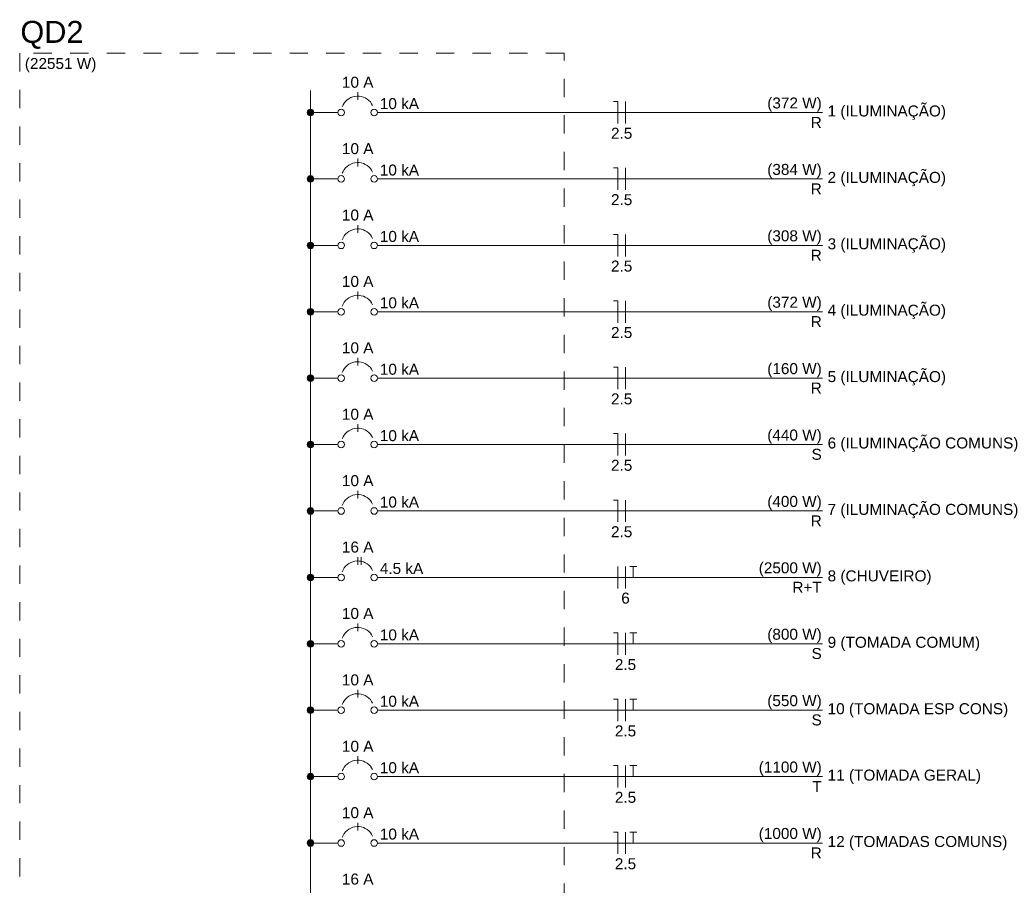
# Model space of a CAD drawing. Header units: feet. Extents: x -18 to 1038, y -110 to 48.
# Tile 85 of 199: x 84.14 to 90.87, y -22.46 to -16.55. Entities that reach past the tile are written whole.
import ezdxf

# ---------------------------------------------------------------- set-up
doc = ezdxf.new("R2010")
doc.units = ezdxf.units.FT
doc.header["$MEASUREMENT"] = 0
doc.linetypes.add('JIS_02_1.2', pattern=[0.25, 0.125, -0.125])
for name, color, linetype, lineweight in [('DI-Barramento', 6, 'Continuous', 5), ('DI-Disjuntor', 1, 'Continuous', 5), ('DI-Fios', 3, 'Continuous', 5), ('DI-Linhas do diagrama', 9, 'Continuous', 5), ('DI-Pontilhado', 7, 'JIS_02_1.2', 5), ('DI-Textos do diagrama', 7, 'Continuous', 5), ('DI-Títulos', 3, 'Continuous', 5)]:
    doc.layers.add(name, color=color, linetype=linetype, lineweight=lineweight)
doc.styles.add('Arial', font='arial.ttf')

msp = doc.modelspace()

# ---------------------------------------------------------------- hatches: boundary and pattern name
at = {"layer": 'DI-Barramento', "linetype": 'Continuous'}
msp.add_hatch(color=256, dxfattribs=at).paths.add_polyline_path([(86.1546, -17.1807), (86.1545, -17.1787), (86.1543, -17.1768), (86.1538, -17.1748), (86.1532, -17.173), (86.1525, -17.1712), (86.1516, -17.1694), (86.1505, -17.1678), (86.1493, -17.1662), (86.148, -17.1648), (86.1466, -17.1634), (86.145, -17.1622), (86.1433, -17.1612), (86.1416, -17.1603), (86.1398, -17.1595), (86.1379, -17.1589), (86.136, -17.1585), (86.1341, -17.1583), (86.1321, -17.1582), (86.1301, -17.1583), (86.1282, -17.1585), (86.1263, -17.1589), (86.1244, -17.1595), (86.1226, -17.1603), (86.1208, -17.1612), (86.1192, -17.1622), (86.1176, -17.1634), (86.1162, -17.1648), (86.1149, -17.1662), (86.1137, -17.1678), (86.1126, -17.1694), (86.1117, -17.1712), (86.111, -17.173), (86.1104, -17.1748), (86.1099, -17.1768), (86.1097, -17.1787), (86.1096, -17.1807), (86.1097, -17.1826), (86.1099, -17.1846), (86.1104, -17.1865), (86.111, -17.1884), (86.1117, -17.1902), (86.1126, -17.1919), (86.1137, -17.1936), (86.1149, -17.1951), (86.1162, -17.1966), (86.1176, -17.1979), (86.1192, -17.1991), (86.1208, -17.2002), (86.1226, -17.2011), (86.1244, -17.2018), (86.1263, -17.2024), (86.1282, -17.2028), (86.1301, -17.2031), (86.1321, -17.2032), (86.1341, -17.2031), (86.136, -17.2028), (86.1379, -17.2024), (86.1398, -17.2018), (86.1416, -17.2011), (86.1433, -17.2002), (86.145, -17.1991), (86.1466, -17.1979), (86.148, -17.1966), (86.1493, -17.1951), (86.1505, -17.1936), (86.1516, -17.1919), (86.1525, -17.1902), (86.1532, -17.1884), (86.1538, -17.1865), (86.1543, -17.1846), (86.1545, -17.1826)])
at = {"layer": 'DI-Textos do diagrama', "linetype": 'Continuous'}
for points in [[(86.1546, -17.6344), (86.1545, -17.6325), (86.1543, -17.6305), (86.1538, -17.6286), (86.1532, -17.6267), (86.1525, -17.6249), (86.1516, -17.6232), (86.1505, -17.6215), (86.1493, -17.62), (86.148, -17.6185), (86.1466, -17.6172), (86.145, -17.616), (86.1433, -17.6149), (86.1416, -17.614), (86.1398, -17.6133), (86.1379, -17.6127), (86.136, -17.6123), (86.1341, -17.612), (86.1321, -17.6119), (86.1301, -17.612), (86.1282, -17.6123), (86.1263, -17.6127), (86.1244, -17.6133), (86.1226, -17.614), (86.1208, -17.6149), (86.1192, -17.616), (86.1176, -17.6172), (86.1162, -17.6185), (86.1149, -17.62), (86.1137, -17.6215), (86.1126, -17.6232), (86.1117, -17.6249), (86.111, -17.6267), (86.1104, -17.6286), (86.1099, -17.6305), (86.1097, -17.6325), (86.1096, -17.6344), (86.1097, -17.6364), (86.1099, -17.6383), (86.1104, -17.6402), (86.111, -17.6421), (86.1117, -17.6439), (86.1126, -17.6457), (86.1137, -17.6473), (86.1149, -17.6489), (86.1162, -17.6503), (86.1176, -17.6517), (86.1192, -17.6528), (86.1208, -17.6539), (86.1226, -17.6548), (86.1244, -17.6556), (86.1263, -17.6562), (86.1282, -17.6566), (86.1301, -17.6568), (86.1321, -17.6569), (86.1341, -17.6568), (86.136, -17.6566), (86.1379, -17.6562), (86.1398, -17.6556), (86.1416, -17.6548), (86.1433, -17.6539), (86.145, -17.6528), (86.1466, -17.6517), (86.148, -17.6503), (86.1493, -17.6489), (86.1505, -17.6473), (86.1516, -17.6457), (86.1525, -17.6439), (86.1532, -17.6421), (86.1538, -17.6402), (86.1543, -17.6383), (86.1545, -17.6364)], [(86.1546, -18.0882), (86.1545, -18.0862), (86.1543, -18.0843), (86.1538, -18.0823), (86.1532, -18.0805), (86.1525, -18.0787), (86.1516, -18.0769), (86.1505, -18.0753), (86.1493, -18.0737), (86.148, -18.0723), (86.1466, -18.0709), (86.145, -18.0697), (86.1433, -18.0687), (86.1416, -18.0678), (86.1398, -18.067), (86.1379, -18.0664), (86.136, -18.066), (86.1341, -18.0658), (86.1321, -18.0657), (86.1301, -18.0658), (86.1282, -18.066), (86.1263, -18.0664), (86.1244, -18.067), (86.1226, -18.0678), (86.1208, -18.0687), (86.1192, -18.0697), (86.1176, -18.0709), (86.1162, -18.0723), (86.1149, -18.0737), (86.1137, -18.0753), (86.1126, -18.0769), (86.1117, -18.0787), (86.111, -18.0805), (86.1104, -18.0823), (86.1099, -18.0843), (86.1097, -18.0862), (86.1096, -18.0882), (86.1097, -18.0901), (86.1099, -18.0921), (86.1104, -18.094), (86.111, -18.0959), (86.1117, -18.0977), (86.1126, -18.0994), (86.1137, -18.1011), (86.1149, -18.1026), (86.1162, -18.1041), (86.1176, -18.1054), (86.1192, -18.1066), (86.1208, -18.1077), (86.1226, -18.1086), (86.1244, -18.1093), (86.1263, -18.1099), (86.1282, -18.1103), (86.1301, -18.1106), (86.1321, -18.1107), (86.1341, -18.1106), (86.136, -18.1103), (86.1379, -18.1099), (86.1398, -18.1093), (86.1416, -18.1086), (86.1433, -18.1077), (86.145, -18.1066), (86.1466, -18.1054), (86.148, -18.1041), (86.1493, -18.1026), (86.1505, -18.1011), (86.1516, -18.0994), (86.1525, -18.0977), (86.1532, -18.0959), (86.1538, -18.094), (86.1543, -18.0921), (86.1545, -18.0901)], [(86.1546, -18.5419), (86.1545, -18.54), (86.1543, -18.538), (86.1538, -18.5361), (86.1532, -18.5342), (86.1525, -18.5324), (86.1516, -18.5307), (86.1505, -18.529), (86.1493, -18.5275), (86.148, -18.526), (86.1466, -18.5247), (86.145, -18.5235), (86.1433, -18.5224), (86.1416, -18.5215), (86.1398, -18.5208), (86.1379, -18.5202), (86.136, -18.5198), (86.1341, -18.5195), (86.1321, -18.5194), (86.1301, -18.5195), (86.1282, -18.5198), (86.1263, -18.5202), (86.1244, -18.5208), (86.1226, -18.5215), (86.1208, -18.5224), (86.1192, -18.5235), (86.1176, -18.5247), (86.1162, -18.526), (86.1149, -18.5275), (86.1137, -18.529), (86.1126, -18.5307), (86.1117, -18.5324), (86.111, -18.5342), (86.1104, -18.5361), (86.1099, -18.538), (86.1097, -18.54), (86.1096, -18.5419), (86.1097, -18.5439), (86.1099, -18.5458), (86.1104, -18.5477), (86.111, -18.5496), (86.1117, -18.5514), (86.1126, -18.5532), (86.1137, -18.5548), (86.1149, -18.5564), (86.1162, -18.5578), (86.1176, -18.5592), (86.1192, -18.5604), (86.1208, -18.5614), (86.1226, -18.5623), (86.1244, -18.5631), (86.1263, -18.5637), (86.1282, -18.5641), (86.1301, -18.5643), (86.1321, -18.5644), (86.1341, -18.5643), (86.136, -18.5641), (86.1379, -18.5637), (86.1398, -18.5631), (86.1416, -18.5623), (86.1433, -18.5614), (86.145, -18.5604), (86.1466, -18.5592), (86.148, -18.5578), (86.1493, -18.5564), (86.1505, -18.5548), (86.1516, -18.5532), (86.1525, -18.5514), (86.1532, -18.5496), (86.1538, -18.5477), (86.1543, -18.5458), (86.1545, -18.5439)], [(86.1546, -18.9957), (86.1545, -18.9937), (86.1543, -18.9918), (86.1538, -18.9898), (86.1532, -18.988), (86.1525, -18.9862), (86.1516, -18.9844), (86.1505, -18.9828), (86.1493, -18.9812), (86.148, -18.9798), (86.1466, -18.9784), (86.145, -18.9772), (86.1433, -18.9762), (86.1416, -18.9753), (86.1398, -18.9745), (86.1379, -18.9739), (86.136, -18.9735), (86.1341, -18.9733), (86.1321, -18.9732), (86.1301, -18.9733), (86.1282, -18.9735), (86.1263, -18.9739), (86.1244, -18.9745), (86.1226, -18.9753), (86.1208, -18.9762), (86.1192, -18.9772), (86.1176, -18.9784), (86.1162, -18.9798), (86.1149, -18.9812), (86.1137, -18.9828), (86.1126, -18.9844), (86.1117, -18.9862), (86.111, -18.988), (86.1104, -18.9898), (86.1099, -18.9918), (86.1097, -18.9937), (86.1096, -18.9957), (86.1097, -18.9976), (86.1099, -18.9996), (86.1104, -19.0015), (86.111, -19.0034), (86.1117, -19.0052), (86.1126, -19.0069), (86.1137, -19.0086), (86.1149, -19.0101), (86.1162, -19.0116), (86.1176, -19.0129), (86.1192, -19.0141), (86.1208, -19.0152), (86.1226, -19.0161), (86.1244, -19.0168), (86.1263, -19.0174), (86.1282, -19.0178), (86.1301, -19.0181), (86.1321, -19.0182), (86.1341, -19.0181), (86.136, -19.0178), (86.1379, -19.0174), (86.1398, -19.0168), (86.1416, -19.0161), (86.1433, -19.0152), (86.145, -19.0141), (86.1466, -19.0129), (86.148, -19.0116), (86.1493, -19.0101), (86.1505, -19.0086), (86.1516, -19.0069), (86.1525, -19.0052), (86.1532, -19.0034), (86.1538, -19.0015), (86.1543, -18.9996), (86.1545, -18.9976)], [(86.1546, -19.4494), (86.1545, -19.4475), (86.1543, -19.4455), (86.1538, -19.4436), (86.1532, -19.4417), (86.1525, -19.4399), (86.1516, -19.4382), (86.1505, -19.4365), (86.1493, -19.435), (86.148, -19.4335), (86.1466, -19.4322), (86.145, -19.431), (86.1433, -19.4299), (86.1416, -19.429), (86.1398, -19.4283), (86.1379, -19.4277), (86.136, -19.4273), (86.1341, -19.427), (86.1321, -19.4269), (86.1301, -19.427), (86.1282, -19.4273), (86.1263, -19.4277), (86.1244, -19.4283), (86.1226, -19.429), (86.1208, -19.4299), (86.1192, -19.431), (86.1176, -19.4322), (86.1162, -19.4335), (86.1149, -19.435), (86.1137, -19.4365), (86.1126, -19.4382), (86.1117, -19.4399), (86.111, -19.4417), (86.1104, -19.4436), (86.1099, -19.4455), (86.1097, -19.4475), (86.1096, -19.4494), (86.1097, -19.4514), (86.1099, -19.4533), (86.1104, -19.4552), (86.111, -19.4571), (86.1117, -19.4589), (86.1126, -19.4607), (86.1137, -19.4623), (86.1149, -19.4639), (86.1162, -19.4653), (86.1176, -19.4667), (86.1192, -19.4679), (86.1208, -19.4689), (86.1226, -19.4698), (86.1244, -19.4706), (86.1263, -19.4712), (86.1282, -19.4716), (86.1301, -19.4718), (86.1321, -19.4719), (86.1341, -19.4718), (86.136, -19.4716), (86.1379, -19.4712), (86.1398, -19.4706), (86.1416, -19.4698), (86.1433, -19.4689), (86.145, -19.4679), (86.1466, -19.4667), (86.148, -19.4653), (86.1493, -19.4639), (86.1505, -19.4623), (86.1516, -19.4607), (86.1525, -19.4589), (86.1532, -19.4571), (86.1538, -19.4552), (86.1543, -19.4533), (86.1545, -19.4514)], [(86.1546, -19.9032), (86.1545, -19.9012), (86.1543, -19.8993), (86.1538, -19.8973), (86.1532, -19.8955), (86.1525, -19.8937), (86.1516, -19.8919), (86.1505, -19.8903), (86.1493, -19.8887), (86.148, -19.8873), (86.1466, -19.8859), (86.145, -19.8847), (86.1433, -19.8837), (86.1416, -19.8828), (86.1398, -19.882), (86.1379, -19.8814), (86.136, -19.881), (86.1341, -19.8808), (86.1321, -19.8807), (86.1301, -19.8808), (86.1282, -19.881), (86.1263, -19.8814), (86.1244, -19.882), (86.1226, -19.8828), (86.1208, -19.8837), (86.1192, -19.8847), (86.1176, -19.8859), (86.1162, -19.8873), (86.1149, -19.8887), (86.1137, -19.8903), (86.1126, -19.8919), (86.1117, -19.8937), (86.111, -19.8955), (86.1104, -19.8973), (86.1099, -19.8993), (86.1097, -19.9012), (86.1096, -19.9032), (86.1097, -19.9051), (86.1099, -19.9071), (86.1104, -19.909), (86.111, -19.9109), (86.1117, -19.9127), (86.1126, -19.9144), (86.1137, -19.9161), (86.1149, -19.9176), (86.1162, -19.9191), (86.1176, -19.9204), (86.1192, -19.9216), (86.1208, -19.9227), (86.1226, -19.9236), (86.1244, -19.9243), (86.1263, -19.9249), (86.1282, -19.9253), (86.1301, -19.9256), (86.1321, -19.9257), (86.1341, -19.9256), (86.136, -19.9253), (86.1379, -19.9249), (86.1398, -19.9243), (86.1416, -19.9236), (86.1433, -19.9227), (86.145, -19.9216), (86.1466, -19.9204), (86.148, -19.9191), (86.1493, -19.9176), (86.1505, -19.9161), (86.1516, -19.9144), (86.1525, -19.9127), (86.1532, -19.9109), (86.1538, -19.909), (86.1543, -19.9071), (86.1545, -19.9051)], [(86.1546, -20.3569), (86.1545, -20.355), (86.1543, -20.353), (86.1538, -20.3511), (86.1532, -20.3492), (86.1525, -20.3474), (86.1516, -20.3457), (86.1505, -20.344), (86.1493, -20.3425), (86.148, -20.341), (86.1466, -20.3397), (86.145, -20.3385), (86.1433, -20.3374), (86.1416, -20.3365), (86.1398, -20.3358), (86.1379, -20.3352), (86.136, -20.3348), (86.1341, -20.3345), (86.1321, -20.3344), (86.1301, -20.3345), (86.1282, -20.3348), (86.1263, -20.3352), (86.1244, -20.3358), (86.1226, -20.3365), (86.1208, -20.3374), (86.1192, -20.3385), (86.1176, -20.3397), (86.1162, -20.341), (86.1149, -20.3425), (86.1137, -20.344), (86.1126, -20.3457), (86.1117, -20.3474), (86.111, -20.3492), (86.1104, -20.3511), (86.1099, -20.353), (86.1097, -20.355), (86.1096, -20.3569), (86.1097, -20.3589), (86.1099, -20.3608), (86.1104, -20.3627), (86.111, -20.3646), (86.1117, -20.3664), (86.1126, -20.3682), (86.1137, -20.3698), (86.1149, -20.3714), (86.1162, -20.3728), (86.1176, -20.3742), (86.1192, -20.3754), (86.1208, -20.3764), (86.1226, -20.3773), (86.1244, -20.3781), (86.1263, -20.3787), (86.1282, -20.3791), (86.1301, -20.3793), (86.1321, -20.3794), (86.1341, -20.3793), (86.136, -20.3791), (86.1379, -20.3787), (86.1398, -20.3781), (86.1416, -20.3773), (86.1433, -20.3764), (86.145, -20.3754), (86.1466, -20.3742), (86.148, -20.3728), (86.1493, -20.3714), (86.1505, -20.3698), (86.1516, -20.3682), (86.1525, -20.3664), (86.1532, -20.3646), (86.1538, -20.3627), (86.1543, -20.3608), (86.1545, -20.3589)], [(86.1546, -20.8107), (86.1545, -20.8087), (86.1543, -20.8068), (86.1538, -20.8048), (86.1532, -20.803), (86.1525, -20.8012), (86.1516, -20.7994), (86.1505, -20.7978), (86.1493, -20.7962), (86.148, -20.7948), (86.1466, -20.7934), (86.145, -20.7922), (86.1433, -20.7912), (86.1416, -20.7903), (86.1398, -20.7895), (86.1379, -20.7889), (86.136, -20.7885), (86.1341, -20.7883), (86.1321, -20.7882), (86.1301, -20.7883), (86.1282, -20.7885), (86.1263, -20.7889), (86.1244, -20.7895), (86.1226, -20.7903), (86.1208, -20.7912), (86.1192, -20.7922), (86.1176, -20.7934), (86.1162, -20.7948), (86.1149, -20.7962), (86.1137, -20.7978), (86.1126, -20.7994), (86.1117, -20.8012), (86.111, -20.803), (86.1104, -20.8048), (86.1099, -20.8068), (86.1097, -20.8087), (86.1096, -20.8107), (86.1097, -20.8126), (86.1099, -20.8146), (86.1104, -20.8165), (86.111, -20.8184), (86.1117, -20.8202), (86.1126, -20.8219), (86.1137, -20.8236), (86.1149, -20.8251), (86.1162, -20.8266), (86.1176, -20.8279), (86.1192, -20.8291), (86.1208, -20.8302), (86.1226, -20.8311), (86.1244, -20.8318), (86.1263, -20.8324), (86.1282, -20.8328), (86.1301, -20.8331), (86.1321, -20.8332), (86.1341, -20.8331), (86.136, -20.8328), (86.1379, -20.8324), (86.1398, -20.8318), (86.1416, -20.8311), (86.1433, -20.8302), (86.145, -20.8291), (86.1466, -20.8279), (86.148, -20.8266), (86.1493, -20.8251), (86.1505, -20.8236), (86.1516, -20.8219), (86.1525, -20.8202), (86.1532, -20.8184), (86.1538, -20.8165), (86.1543, -20.8146), (86.1545, -20.8126)], [(86.1546, -21.2644), (86.1545, -21.2625), (86.1543, -21.2605), (86.1538, -21.2586), (86.1532, -21.2567), (86.1525, -21.2549), (86.1516, -21.2532), (86.1505, -21.2515), (86.1493, -21.25), (86.148, -21.2485), (86.1466, -21.2472), (86.145, -21.246), (86.1433, -21.2449), (86.1416, -21.244), (86.1398, -21.2433), (86.1379, -21.2427), (86.136, -21.2423), (86.1341, -21.242), (86.1321, -21.2419), (86.1301, -21.242), (86.1282, -21.2423), (86.1263, -21.2427), (86.1244, -21.2433), (86.1226, -21.244), (86.1208, -21.2449), (86.1192, -21.246), (86.1176, -21.2472), (86.1162, -21.2485), (86.1149, -21.25), (86.1137, -21.2515), (86.1126, -21.2532), (86.1117, -21.2549), (86.111, -21.2567), (86.1104, -21.2586), (86.1099, -21.2605), (86.1097, -21.2625), (86.1096, -21.2644), (86.1097, -21.2664), (86.1099, -21.2683), (86.1104, -21.2702), (86.111, -21.2721), (86.1117, -21.2739), (86.1126, -21.2757), (86.1137, -21.2773), (86.1149, -21.2789), (86.1162, -21.2803), (86.1176, -21.2817), (86.1192, -21.2829), (86.1208, -21.2839), (86.1226, -21.2848), (86.1244, -21.2856), (86.1263, -21.2862), (86.1282, -21.2866), (86.1301, -21.2868), (86.1321, -21.2869), (86.1341, -21.2868), (86.136, -21.2866), (86.1379, -21.2862), (86.1398, -21.2856), (86.1416, -21.2848), (86.1433, -21.2839), (86.145, -21.2829), (86.1466, -21.2817), (86.148, -21.2803), (86.1493, -21.2789), (86.1505, -21.2773), (86.1516, -21.2757), (86.1525, -21.2739), (86.1532, -21.2721), (86.1538, -21.2702), (86.1543, -21.2683), (86.1545, -21.2664)], [(86.1546, -21.7182), (86.1545, -21.7162), (86.1543, -21.7143), (86.1538, -21.7124), (86.1532, -21.7105), (86.1525, -21.7087), (86.1516, -21.7069), (86.1505, -21.7053), (86.1493, -21.7037), (86.148, -21.7023), (86.1466, -21.7009), (86.145, -21.6997), (86.1433, -21.6987), (86.1416, -21.6978), (86.1398, -21.697), (86.1379, -21.6964), (86.136, -21.696), (86.1341, -21.6958), (86.1321, -21.6957), (86.1301, -21.6958), (86.1282, -21.696), (86.1263, -21.6964), (86.1244, -21.697), (86.1226, -21.6978), (86.1208, -21.6987), (86.1192, -21.6997), (86.1176, -21.7009), (86.1162, -21.7023), (86.1149, -21.7037), (86.1137, -21.7053), (86.1126, -21.7069), (86.1117, -21.7087), (86.111, -21.7105), (86.1104, -21.7124), (86.1099, -21.7143), (86.1097, -21.7162), (86.1096, -21.7182), (86.1097, -21.7201), (86.1099, -21.7221), (86.1104, -21.724), (86.111, -21.7259), (86.1117, -21.7277), (86.1126, -21.7294), (86.1137, -21.7311), (86.1149, -21.7326), (86.1162, -21.7341), (86.1176, -21.7354), (86.1192, -21.7366), (86.1208, -21.7377), (86.1226, -21.7386), (86.1244, -21.7393), (86.1263, -21.7399), (86.1282, -21.7403), (86.1301, -21.7406), (86.1321, -21.7407), (86.1341, -21.7406), (86.136, -21.7403), (86.1379, -21.7399), (86.1398, -21.7393), (86.1416, -21.7386), (86.1433, -21.7377), (86.145, -21.7366), (86.1466, -21.7354), (86.148, -21.7341), (86.1493, -21.7326), (86.1505, -21.7311), (86.1516, -21.7294), (86.1525, -21.7277), (86.1532, -21.7259), (86.1538, -21.724), (86.1543, -21.7221), (86.1545, -21.7201)], [(86.1546, -22.1719), (86.1545, -22.17), (86.1543, -22.168), (86.1538, -22.1661), (86.1532, -22.1642), (86.1525, -22.1624), (86.1516, -22.1607), (86.1505, -22.159), (86.1493, -22.1575), (86.148, -22.156), (86.1466, -22.1547), (86.145, -22.1535), (86.1433, -22.1524), (86.1416, -22.1515), (86.1398, -22.1508), (86.1379, -22.1502), (86.136, -22.1498), (86.1341, -22.1495), (86.1321, -22.1494), (86.1301, -22.1495), (86.1282, -22.1498), (86.1263, -22.1502), (86.1244, -22.1508), (86.1226, -22.1515), (86.1208, -22.1524), (86.1192, -22.1535), (86.1176, -22.1547), (86.1162, -22.156), (86.1149, -22.1575), (86.1137, -22.159), (86.1126, -22.1607), (86.1117, -22.1624), (86.111, -22.1642), (86.1104, -22.1661), (86.1099, -22.168), (86.1097, -22.17), (86.1096, -22.1719), (86.1097, -22.1739), (86.1099, -22.1758), (86.1104, -22.1777), (86.111, -22.1796), (86.1117, -22.1814), (86.1126, -22.1832), (86.1137, -22.1848), (86.1149, -22.1864), (86.1162, -22.1878), (86.1176, -22.1892), (86.1192, -22.1904), (86.1208, -22.1914), (86.1226, -22.1923), (86.1244, -22.1931), (86.1263, -22.1937), (86.1282, -22.1941), (86.1301, -22.1943), (86.1321, -22.1944), (86.1341, -22.1943), (86.136, -22.1941), (86.1379, -22.1937), (86.1398, -22.1931), (86.1416, -22.1923), (86.1433, -22.1914), (86.145, -22.1904), (86.1466, -22.1892), (86.148, -22.1878), (86.1493, -22.1864), (86.1505, -22.1848), (86.1516, -22.1832), (86.1525, -22.1814), (86.1532, -22.1796), (86.1538, -22.1777), (86.1543, -22.1758), (86.1545, -22.1739)]]:
    msp.add_hatch(color=256, dxfattribs=at).paths.add_polyline_path(points)

# ---------------------------------------------------------------- linework, layer by layer
at = {"layer": 'DI-Barramento'}
msp.add_line((86.1321, -17.0307), (86.1321, -28.6744), dxfattribs=at)
msp.add_circle((86.1321, -17.1807), 0.0225, dxfattribs=at)
at = {"layer": 'DI-Disjuntor'}
for p, q in [((86.4546, -17.0944), (86.4546, -17.0419)), ((86.4546, -17.5482), (86.4546, -17.4957)), ((86.4546, -18.0019), (86.4546, -17.9494)), ((86.4546, -18.4557), (86.4546, -18.4032)), ((86.4546, -18.9094), (86.4546, -18.8569)), ((86.4546, -19.3632), (86.4546, -19.3107)), ((86.4546, -19.8169), (86.4546, -19.7644)), ((86.4546, -20.2707), (86.4546, -20.2182)), ((86.4771, -20.2707), (86.4771, -20.2182)), ((86.4546, -20.7244), (86.4546, -20.6719)), ((86.4546, -21.1782), (86.4546, -21.1257)), ((86.4546, -21.6319), (86.4546, -21.5794)), ((86.4546, -22.0857), (86.4546, -22.0332))]:
    msp.add_line(p, q, dxfattribs=at)
for points in [[(86.5566, -17.1331), (86.5495, -17.1202), (86.5408, -17.1084), (86.5306, -17.0977), (86.5191, -17.0885), (86.5065, -17.0809), (86.4931, -17.075), (86.4789, -17.0708), (86.4644, -17.0686), (86.4497, -17.0683), (86.4351, -17.0699), (86.4208, -17.0734), (86.407, -17.0787), (86.3941, -17.0858), (86.3823, -17.0945), (86.3717, -17.1047), (86.3624, -17.1161), (86.3548, -17.1287), (86.3489, -17.1422)], [(86.5566, -17.5869), (86.5495, -17.574), (86.5408, -17.5621), (86.5306, -17.5515), (86.5191, -17.5423), (86.5065, -17.5346), (86.4931, -17.5287), (86.4789, -17.5246), (86.4644, -17.5223), (86.4497, -17.522), (86.4351, -17.5236), (86.4208, -17.5271), (86.407, -17.5325), (86.3941, -17.5395), (86.3823, -17.5482), (86.3717, -17.5584), (86.3624, -17.5699), (86.3548, -17.5825), (86.3489, -17.5959)], [(86.5566, -18.0406), (86.5495, -18.0277), (86.5408, -18.0159), (86.5306, -18.0052), (86.5191, -17.996), (86.5065, -17.9884), (86.4931, -17.9825), (86.4789, -17.9783), (86.4644, -17.9761), (86.4497, -17.9758), (86.4351, -17.9774), (86.4208, -17.9809), (86.407, -17.9862), (86.3941, -17.9933), (86.3823, -18.002), (86.3717, -18.0122), (86.3624, -18.0236), (86.3548, -18.0362), (86.3489, -18.0497)], [(86.5566, -18.4944), (86.5495, -18.4815), (86.5408, -18.4696), (86.5306, -18.459), (86.5191, -18.4498), (86.5065, -18.4421), (86.4931, -18.4362), (86.4789, -18.4321), (86.4644, -18.4298), (86.4497, -18.4295), (86.4351, -18.4311), (86.4208, -18.4346), (86.407, -18.44), (86.3941, -18.447), (86.3823, -18.4557), (86.3717, -18.4659), (86.3624, -18.4774), (86.3548, -18.49), (86.3489, -18.5034)], [(86.5566, -18.9481), (86.5495, -18.9352), (86.5408, -18.9234), (86.5306, -18.9127), (86.5191, -18.9035), (86.5065, -18.8959), (86.4931, -18.89), (86.4789, -18.8858), (86.4644, -18.8836), (86.4497, -18.8833), (86.4351, -18.8849), (86.4208, -18.8884), (86.407, -18.8937), (86.3941, -18.9008), (86.3823, -18.9095), (86.3717, -18.9197), (86.3624, -18.9311), (86.3548, -18.9437), (86.3489, -18.9572)], [(86.5566, -19.4019), (86.5495, -19.389), (86.5408, -19.3771), (86.5306, -19.3665), (86.5191, -19.3573), (86.5065, -19.3496), (86.4931, -19.3437), (86.4789, -19.3396), (86.4644, -19.3373), (86.4497, -19.337), (86.4351, -19.3386), (86.4208, -19.3421), (86.407, -19.3475), (86.3941, -19.3545), (86.3823, -19.3632), (86.3717, -19.3734), (86.3624, -19.3849), (86.3548, -19.3975), (86.3489, -19.4109)], [(86.5566, -19.8556), (86.5495, -19.8427), (86.5408, -19.8309), (86.5306, -19.8202), (86.5191, -19.811), (86.5065, -19.8034), (86.4931, -19.7975), (86.4789, -19.7933), (86.4644, -19.7911), (86.4497, -19.7908), (86.4351, -19.7924), (86.4208, -19.7959), (86.407, -19.8012), (86.3941, -19.8083), (86.3823, -19.817), (86.3717, -19.8272), (86.3624, -19.8386), (86.3548, -19.8512), (86.3489, -19.8647)], [(86.5566, -20.3094), (86.5495, -20.2965), (86.5408, -20.2846), (86.5306, -20.274), (86.5191, -20.2648), (86.5065, -20.2571), (86.4931, -20.2512), (86.4789, -20.2471), (86.4644, -20.2449), (86.4497, -20.2445), (86.4351, -20.2461), (86.4208, -20.2496), (86.407, -20.255), (86.3941, -20.262), (86.3823, -20.2707), (86.3717, -20.2809), (86.3624, -20.2924), (86.3548, -20.305), (86.3489, -20.3184)], [(86.5566, -20.7631), (86.5495, -20.7502), (86.5408, -20.7384), (86.5306, -20.7277), (86.5191, -20.7185), (86.5065, -20.7109), (86.4931, -20.705), (86.4789, -20.7008), (86.4644, -20.6986), (86.4497, -20.6983), (86.4351, -20.6999), (86.4208, -20.7034), (86.407, -20.7087), (86.3941, -20.7158), (86.3823, -20.7245), (86.3717, -20.7347), (86.3624, -20.7461), (86.3548, -20.7587), (86.3489, -20.7722)], [(86.5566, -21.2169), (86.5495, -21.204), (86.5408, -21.1921), (86.5306, -21.1815), (86.5191, -21.1723), (86.5065, -21.1646), (86.4931, -21.1587), (86.4789, -21.1546), (86.4644, -21.1524), (86.4497, -21.152), (86.4351, -21.1536), (86.4208, -21.1571), (86.407, -21.1625), (86.3941, -21.1695), (86.3823, -21.1782), (86.3717, -21.1884), (86.3624, -21.1999), (86.3548, -21.2125), (86.3489, -21.2259)], [(86.5566, -21.6706), (86.5495, -21.6577), (86.5408, -21.6459), (86.5306, -21.6352), (86.5191, -21.626), (86.5065, -21.6184), (86.4931, -21.6125), (86.4789, -21.6083), (86.4644, -21.6061), (86.4497, -21.6058), (86.4351, -21.6074), (86.4208, -21.6109), (86.407, -21.6162), (86.3941, -21.6233), (86.3823, -21.632), (86.3717, -21.6422), (86.3624, -21.6536), (86.3548, -21.6662), (86.3489, -21.6797)], [(86.5566, -22.1244), (86.5495, -22.1115), (86.5408, -22.0996), (86.5306, -22.089), (86.5191, -22.0798), (86.5065, -22.0721), (86.4931, -22.0662), (86.4789, -22.0621), (86.4644, -22.0599), (86.4497, -22.0595), (86.4351, -22.0611), (86.4208, -22.0646), (86.407, -22.07), (86.3941, -22.077), (86.3823, -22.0857), (86.3717, -22.0959), (86.3624, -22.1074), (86.3548, -22.12), (86.3489, -22.1334)]]:
    msp.add_lwpolyline(points, dxfattribs=at)
for centre in [(86.3421, -17.1807), (86.5671, -17.1807), (86.3421, -17.6344), (86.5671, -17.6344), (86.3421, -18.0882), (86.5671, -18.0882), (86.3421, -18.5419), (86.5671, -18.5419), (86.3421, -18.9957), (86.5671, -18.9957), (86.3421, -19.4494), (86.5671, -19.4494), (86.3421, -19.9032), (86.5671, -19.9032), (86.3421, -20.3569), (86.5671, -20.3569), (86.3421, -20.8107), (86.5671, -20.8107), (86.3421, -21.2644), (86.5671, -21.2644), (86.3421, -21.7182), (86.5671, -21.7182), (86.3421, -22.1719), (86.5671, -22.1719)]:
    msp.add_circle(centre, 0.0225, dxfattribs=at)
at = {"layer": 'DI-Fios'}
for p, q in [((88.2321, -17.1057), (88.2021, -17.1057)), ((88.2321, -17.2557), (88.2321, -17.1057)), ((88.2846, -17.2557), (88.2846, -17.1057)), ((88.2321, -17.5594), (88.2021, -17.5594)), ((88.2321, -17.7094), (88.2321, -17.5594)), ((88.2846, -17.7094), (88.2846, -17.5594)), ((88.2321, -18.0132), (88.2021, -18.0132)), ((88.2321, -18.1632), (88.2321, -18.0132)), ((88.2846, -18.1632), (88.2846, -18.0132)), ((88.2321, -18.4669), (88.2021, -18.4669)), ((88.2321, -18.6169), (88.2321, -18.4669)), ((88.2846, -18.6169), (88.2846, -18.4669)), ((88.2321, -18.9207), (88.2021, -18.9207)), ((88.2321, -19.0707), (88.2321, -18.9207)), ((88.2846, -19.0707), (88.2846, -18.9207)), ((88.2321, -19.3744), (88.2021, -19.3744)), ((88.2321, -19.5244), (88.2321, -19.3744)), ((88.2846, -19.5244), (88.2846, -19.3744)), ((88.2321, -19.8282), (88.2021, -19.8282)), ((88.2321, -19.9782), (88.2321, -19.8282)), ((88.2846, -19.9782), (88.2846, -19.8282)), ((88.2321, -20.4319), (88.2321, -20.2819)), ((88.2846, -20.4319), (88.2846, -20.2819)), ((88.3131, -20.2819), (88.3611, -20.2819)), ((88.3371, -20.3569), (88.3371, -20.2819)), ((88.2321, -20.7357), (88.2021, -20.7357)), ((88.2321, -20.8857), (88.2321, -20.7357)), ((88.2846, -20.8857), (88.2846, -20.7357)), ((88.3131, -20.7357), (88.3611, -20.7357)), ((88.3371, -20.8107), (88.3371, -20.7357)), ((88.2321, -21.1894), (88.2021, -21.1894)), ((88.2321, -21.3394), (88.2321, -21.1894)), ((88.2846, -21.3394), (88.2846, -21.1894)), ((88.3131, -21.1894), (88.3611, -21.1894)), ((88.3371, -21.2644), (88.3371, -21.1894)), ((88.2321, -21.6432), (88.2021, -21.6432)), ((88.2321, -21.7932), (88.2321, -21.6432)), ((88.2846, -21.7932), (88.2846, -21.6432)), ((88.3131, -21.6432), (88.3611, -21.6432)), ((88.3371, -21.7182), (88.3371, -21.6432)), ((88.2321, -22.0969), (88.2021, -22.0969)), ((88.2321, -22.2469), (88.2321, -22.0969)), ((88.2846, -22.2469), (88.2846, -22.0969)), ((88.3131, -22.0969), (88.3611, -22.0969)), ((88.3371, -22.1719), (88.3371, -22.0969))]:
    msp.add_line(p, q, dxfattribs=at)
at = {"layer": 'DI-Linhas do diagrama'}
for p, q in [((86.1546, -17.1807), (86.3196, -17.1807)), ((86.5896, -17.1807), (89.6308, -17.1807)), ((86.1546, -17.6344), (86.3196, -17.6344)), ((86.5896, -17.6344), (89.6308, -17.6344)), ((86.1546, -18.0882), (86.3196, -18.0882)), ((86.5896, -18.0882), (89.6308, -18.0882)), ((86.1546, -18.5419), (86.3196, -18.5419)), ((86.5896, -18.5419), (89.6308, -18.5419)), ((86.1546, -18.9957), (86.3196, -18.9957)), ((86.5896, -18.9957), (89.6308, -18.9957)), ((86.1546, -19.4494), (86.3196, -19.4494)), ((86.5896, -19.4494), (89.6308, -19.4494)), ((86.1546, -19.9032), (86.3196, -19.9032)), ((86.5896, -19.9032), (89.6308, -19.9032)), ((86.1546, -20.3569), (86.3196, -20.3569)), ((86.5896, -20.3569), (89.6308, -20.3569)), ((86.1546, -20.8107), (86.3196, -20.8107)), ((86.5896, -20.8107), (89.6308, -20.8107)), ((86.1546, -21.2644), (86.3196, -21.2644)), ((86.5896, -21.2644), (89.6308, -21.2644)), ((86.1546, -21.7182), (86.3196, -21.7182)), ((86.5896, -21.7182), (89.6308, -21.7182)), ((86.1546, -22.1719), (86.3196, -22.1719)), ((86.5896, -22.1719), (89.6308, -22.1719))]:
    msp.add_line(p, q, dxfattribs=at)
for centre in [(86.1321, -17.1807), (86.1321, -17.6344), (86.1321, -18.0882), (86.1321, -18.5419), (86.1321, -18.9957), (86.1321, -19.4494), (86.1321, -19.9032), (86.1321, -20.3569), (86.1321, -20.8107), (86.1321, -21.2644), (86.1321, -21.7182), (86.1321, -22.1719)]:
    msp.add_circle(centre, 0.0225, dxfattribs=at)
at = {"layer": 'DI-Pontilhado'}
for p, q in [((87.8646, -16.7757), (84.1446, -16.7757)), ((84.1446, -16.7757), (84.1446, -28.8244)), ((87.8646, -28.8244), (87.8646, -16.7757))]:
    msp.add_line(p, q, dxfattribs=at)
at = {"layer": 'DI-Textos do diagrama'}
for centre in [(86.1321, -17.6344), (86.1321, -18.0882), (86.1321, -18.5419), (86.1321, -18.9957), (86.1321, -19.4494), (86.1321, -19.9032), (86.1321, -20.3569), (86.1321, -20.8107), (86.1321, -21.2644), (86.1321, -21.7182), (86.1321, -22.1719)]:
    msp.add_circle(centre, 0.0225, dxfattribs=at)

# ---------------------------------------------------------------- texts
at = {"layer": 'DI-Textos do diagrama', "char_height": 0.075, "line_spacing_factor": 0.6, "style": 'Arial'}
for s, insert, width, attachment_point in [('(22551 W)', (84.1796, -16.9054), 0.977973, 7), ('10 A', (86.4546, -17.0119), 0.431021, 8), ('10 kA', (86.6058, -17.1582), 0.535861, 7), ('(372 W)', (89.6258, -17.1754), 0.74497, 9), ('1 (ILUMINAÇÃO)', (89.6658, -17.2304), 1.618445, 7), ('R', (89.6258, -17.2857), 0.151372, 9), ('2.5', (88.2583, -17.3607), 0.291197, 8), ('10 A', (86.4546, -17.4657), 0.431021, 8), ('10 kA', (86.6058, -17.6119), 0.535861, 7), ('(384 W)', (89.6258, -17.6292), 0.74497, 9), ('2 (ILUMINAÇÃO)', (89.6658, -17.6842), 1.618445, 7), ('R', (89.6258, -17.7394), 0.151372, 9), ('2.5', (88.2583, -17.8144), 0.291197, 8), ('10 A', (86.4546, -17.9194), 0.431021, 8), ('10 kA', (86.6058, -18.0657), 0.535861, 7), ('(308 W)', (89.6258, -18.0829), 0.74497, 9), ('3 (ILUMINAÇÃO)', (89.6658, -18.1379), 1.618445, 7), ('R', (89.6258, -18.1932), 0.151372, 9), ('2.5', (88.2583, -18.2682), 0.291197, 8), ('10 A', (86.4546, -18.3732), 0.431021, 8), ('10 kA', (86.6058, -18.5194), 0.535861, 7), ('(372 W)', (89.6258, -18.5367), 0.74497, 9), ('4 (ILUMINAÇÃO)', (89.6658, -18.5917), 1.618445, 7), ('R', (89.6258, -18.6469), 0.151372, 9), ('2.5', (88.2583, -18.7219), 0.291197, 8), ('10 A', (86.4546, -18.8269), 0.431021, 8), ('10 kA', (86.6058, -18.9732), 0.535861, 7), ('(160 W)', (89.6258, -18.9904), 0.74497, 9), ('5 (ILUMINAÇÃO)', (89.6658, -19.0454), 1.618445, 7), ('R', (89.6258, -19.1007), 0.151372, 9), ('2.5', (88.2583, -19.1757), 0.291197, 8), ('10 A', (86.4546, -19.2807), 0.431021, 8), ('10 kA', (86.6058, -19.4269), 0.535861, 7), ('(440 W)', (89.6258, -19.4442), 0.74497, 9), ('6 (ILUMINAÇÃO COMUNS)', (89.6658, -19.4992), 2.608194, 7), ('S', (89.6258, -19.5544), 0.139825, 9), ('2.5', (88.2583, -19.6294), 0.291197, 8), ('10 A', (86.4546, -19.7344), 0.431021, 8), ('10 kA', (86.6058, -19.8807), 0.535861, 7), ('(400 W)', (89.6258, -19.8979), 0.74497, 9), ('7 (ILUMINAÇÃO COMUNS)', (89.6658, -19.9529), 2.608194, 7), ('R', (89.6258, -20.0082), 0.151372, 9), ('2.5', (88.2583, -20.0832), 0.291197, 8), ('16 A', (86.4546, -20.1882), 0.431021, 8), ('4.5 kA', (86.6058, -20.3344), 0.594055, 7), ('(2500 W)', (89.6258, -20.3517), 0.861471, 9), ('8 (CHUVEIRO)', (89.6658, -20.4067), 1.420541, 7), ('R+T', (89.6258, -20.4619), 0.401753, 9), ('6', (88.2846, -20.5369), 0.116502, 8), ('10 A', (86.4546, -20.6419), 0.431021, 8), ('10 kA', (86.6058, -20.7882), 0.535861, 7), ('(800 W)', (89.6258, -20.8054), 0.74497, 9), ('9 (TOMADA COMUM)', (89.6658, -20.8604), 2.083994, 7), ('S', (89.6258, -20.9157), 0.139825, 9), ('2.5', (88.2846, -20.9907), 0.291197, 8), ('10 A', (86.4546, -21.0957), 0.431021, 8), ('10 kA', (86.6058, -21.2419), 0.535861, 7), ('(550 W)', (89.6258, -21.2592), 0.74497, 9), ('10 (TOMADA ESP CONS)', (89.6658, -21.3142), 2.468826, 7), ('S', (89.6258, -21.3694), 0.139825, 9), ('2.5', (88.2846, -21.4444), 0.291197, 8), ('10 A', (86.4546, -21.5494), 0.431021, 8), ('10 kA', (86.6058, -21.6957), 0.535861, 7), ('(1100 W)', (89.6258, -21.7129), 0.861471, 9), ('11 (TOMADA GERAL)', (89.6658, -21.7679), 2.096113, 7), ('T', (89.6258, -21.8232), 0.128049, 9), ('2.5', (88.2846, -21.8982), 0.291197, 8), ('10 A', (86.4546, -22.0032), 0.431021, 8), ('10 kA', (86.6058, -22.1494), 0.535861, 7), ('(1000 W)', (89.6258, -22.1667), 0.861471, 9), ('12 (TOMADAS COMUNS)', (89.6658, -22.2217), 2.456936, 7), ('R', (89.6258, -22.2769), 0.151372, 9), ('2.5', (88.2846, -22.3519), 0.291197, 8), ('16 A', (86.4546, -22.4569), 0.431021, 8)]:
    msp.add_mtext(s, dxfattribs=dict(at, insert=insert, width=width, attachment_point=attachment_point))
at = {"layer": 'DI-Títulos', "insert": (84.1496, -16.7457), "char_height": 0.15, "width": 0.861814, "attachment_point": 7, "line_spacing_factor": 0.6, "style": 'Arial'}
msp.add_mtext('QD2', dxfattribs=at)

doc.saveas('drawing.dxf')
